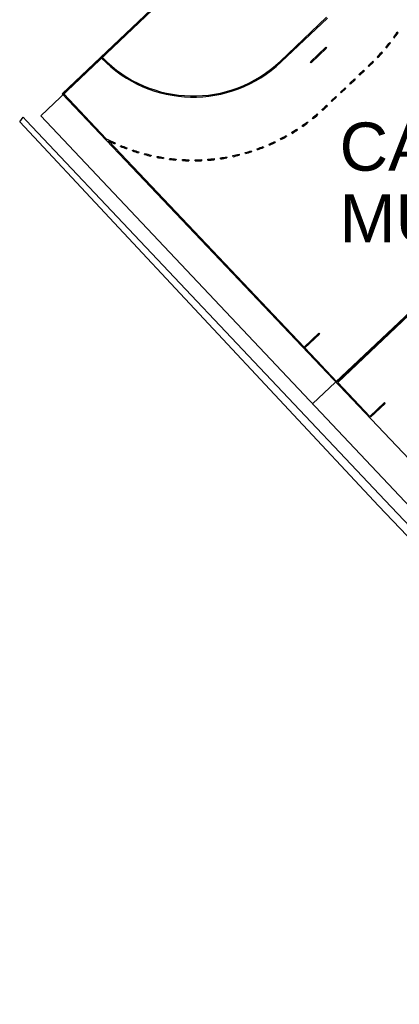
# Model space of a CAD drawing. Header units: metres. Extents: x 1111994 to 1112800, y 1268200 to 1269007.
# Tile 7 of 86: x 1112374 to 1112388, y 1268429 to 1268466. Entities that reach past the tile are written whole.
import ezdxf

# ---------------------------------------------------------------- set-up
doc = ezdxf.new("R2010")
doc.units = ezdxf.units.M
doc.header["$LTSCALE"] = 12.7
doc.header["$MEASUREMENT"] = 0
doc.layers.add('Base', color=251, linetype='Continuous')
doc.styles.add('602000', font='arial.ttf', dxfattribs={"height": 1.5})

msp = doc.modelspace()

# ---------------------------------------------------------------- linework, layer by layer
at = {"layer": 'Base'}
for p, q in [((1112374.815, 1268462.096), (1112388.629, 1268475.219)), ((1112374.815, 1268462.096), (1112388.119, 1268474.74)), ((1112397.598, 1268463.073), (1112385.064, 1268451.24)), ((1112436.599, 1268396.653), (1112374.815, 1268462.096))]:
    msp.add_line(p, q, dxfattribs=at)
at = {"layer": 'Base', "linetype": 'Continuous'}
for p, q in [((1112375.625, 1268462.926), (1112387.253, 1268473.968)), ((1112387.253, 1268473.968), (1112375.625, 1268462.926)), ((1112385.798, 1268472.531), (1112377.136, 1268464.305)), ((1112383.852, 1268464.16), (1112385.596, 1268465.816)), ((1112385.624, 1268465.787), (1112383.88, 1268464.131)), ((1112388.289, 1268465.233), (1112388.256, 1268465.256)), ((1112388.006, 1268464.844), (1112387.975, 1268464.869)), ((1112388.118, 1268465.06), (1112388.151, 1268465.036)), ((1112384.986, 1268464.13), (1112385.567, 1268464.682)), ((1112385.595, 1268464.653), (1112385.013, 1268464.101)), ((1112385.567, 1268464.682), (1112385.595, 1268464.653)), ((1112387.698, 1268464.474), (1112387.669, 1268464.501)), ((1112387.825, 1268464.682), (1112387.855, 1268464.657)), ((1112377.107, 1268464.278), (1112375.682, 1268462.925)), ((1112385.013, 1268464.101), (1112384.986, 1268464.13)), ((1112387.253, 1268464.072), (1112387.165, 1268463.989)), ((1112387.165, 1268463.989), (1112387.193, 1268463.96)), ((1112387.193, 1268463.96), (1112387.28, 1268464.043)), ((1112387.367, 1268464.126), (1112387.339, 1268464.155)), ((1112387.506, 1268464.325), (1112387.535, 1268464.297)), ((1112386.816, 1268463.658), (1112386.991, 1268463.823)), ((1112386.844, 1268463.629), (1112386.816, 1268463.658)), ((1112387.019, 1268463.794), (1112386.844, 1268463.629)), ((1112386.991, 1268463.823), (1112387.019, 1268463.794)), ((1112386.468, 1268463.326), (1112386.642, 1268463.492)), ((1112386.495, 1268463.297), (1112386.468, 1268463.326)), ((1112386.67, 1268463.463), (1112386.495, 1268463.297)), ((1112386.642, 1268463.492), (1112386.67, 1268463.463)), ((1112396.315, 1268441.138), (1112375.625, 1268462.926)), ((1112375.625, 1268462.926), (1112396.315, 1268441.138)), ((1112375.682, 1268462.925), (1112377.283, 1268461.239)), ((1112385.985, 1268452.074), (1112397.555, 1268463.06)), ((1112386.013, 1268452.045), (1112397.583, 1268463.031)), ((1112386.119, 1268462.995), (1112386.293, 1268463.161)), ((1112386.146, 1268462.966), (1112386.119, 1268462.995)), ((1112386.321, 1268463.132), (1112386.146, 1268462.966)), ((1112386.293, 1268463.161), (1112386.321, 1268463.132)), ((1112385.508, 1268462.415), (1112385.596, 1268462.498)), ((1112385.596, 1268462.498), (1112385.623, 1268462.469)), ((1112385.77, 1268462.664), (1112385.944, 1268462.83)), ((1112385.798, 1268462.635), (1112385.77, 1268462.664)), ((1112385.972, 1268462.8), (1112385.798, 1268462.635)), ((1112385.944, 1268462.83), (1112385.972, 1268462.8)), ((1112385.242, 1268462.175), (1112385.268, 1268462.145)), ((1112385.448, 1268462.304), (1112385.421, 1268462.334)), ((1112385.623, 1268462.469), (1112385.536, 1268462.386)), ((1112384.869, 1268461.876), (1112384.893, 1268461.844)), ((1112385.083, 1268461.991), (1112385.058, 1268462.022)), ((1112384.295, 1268461.441), (1112384.274, 1268461.475)), ((1112384.477, 1268461.602), (1112384.499, 1268461.568)), ((1112384.698, 1268461.703), (1112384.675, 1268461.736)), ((1112377.365, 1268461.153), (1112385.441, 1268452.648)), ((1112377.616, 1268461.078), (1112377.6, 1268461.042)), ((1112383.44, 1268461), (1112383.424, 1268461.037)), ((1112383.642, 1268461.136), (1112383.659, 1268461.099)), ((1112383.875, 1268461.206), (1112383.857, 1268461.242)), ((1112384.067, 1268461.355), (1112384.087, 1268461.32)), ((1112377.821, 1268460.946), (1112377.836, 1268460.983)), ((1112378.059, 1268460.896), (1112378.045, 1268460.859)), ((1112378.271, 1268460.778), (1112378.284, 1268460.816)), ((1112378.512, 1268460.744), (1112378.501, 1268460.706)), ((1112378.732, 1268460.64), (1112378.742, 1268460.679)), ((1112382.293, 1268460.654), (1112382.303, 1268460.615)), ((1112382.535, 1268460.677), (1112382.524, 1268460.715)), ((1112382.753, 1268460.784), (1112382.765, 1268460.746)), ((1112382.993, 1268460.823), (1112382.98, 1268460.861)), ((1112383.204, 1268460.945), (1112383.218, 1268460.908)), ((1112378.975, 1268460.622), (1112378.966, 1268460.583)), ((1112379.201, 1268460.534), (1112379.209, 1268460.573)), ((1112379.444, 1268460.532), (1112379.438, 1268460.492)), ((1112379.676, 1268460.458), (1112379.681, 1268460.498)), ((1112379.919, 1268460.473), (1112379.915, 1268460.433)), ((1112380.155, 1268460.415), (1112380.157, 1268460.455)), ((1112380.396, 1268460.445), (1112380.396, 1268460.405)), ((1112380.636, 1268460.404), (1112380.636, 1268460.444)), ((1112380.875, 1268460.45), (1112380.876, 1268460.41)), ((1112381.117, 1268460.424), (1112381.114, 1268460.464)), ((1112381.352, 1268460.486), (1112381.356, 1268460.446)), ((1112381.595, 1268460.477), (1112381.589, 1268460.516)), ((1112381.825, 1268460.554), (1112381.832, 1268460.515)), ((1112382.068, 1268460.561), (1112382.06, 1268460.6)), ((1112384.744, 1268453.382), (1112385.296, 1268453.906)), ((1112385.324, 1268453.877), (1112384.771, 1268453.353)), ((1112385.296, 1268453.906), (1112385.324, 1268453.877)), ((1112384.771, 1268453.353), (1112385.985, 1268452.074)), ((1112387.227, 1268450.767), (1112386.013, 1268452.045)), ((1112387.779, 1268451.291), (1112387.227, 1268450.767)), ((1112387.254, 1268450.738), (1112387.807, 1268451.262)), ((1112387.807, 1268451.262), (1112387.779, 1268451.291))]:
    msp.add_line(p, q, dxfattribs=at)
at = {"layer": 'Base'}
for points in [[(1112436.168, 1268395.817), (1112419.199, 1268413.848), (1112406.189, 1268427.627), (1112395.946, 1268438.618), (1112387.558, 1268447.405), (1112374.02, 1268461.88), (1112374.154, 1268462.044)], [(1112436.368, 1268396.079), (1112419.416, 1268414.065), (1112406.47, 1268427.857), (1112396.133, 1268438.832), (1112387.81, 1268447.602), (1112374.264, 1268461.927), (1112374.154, 1268462.044)]]:
    msp.add_lwpolyline(points, dxfattribs=at)
at = {"layer": 'Base', "linetype": 'Continuous'}
for centre, radius, start, end in [((1112382.312, 1268469.275), 7.176, 324.0218, 325.9316), ((1112382.312, 1268469.275), 7.216, 324.0218, 325.9316), ((1112382.312, 1268469.275), 7.176, 320.202, 322.1119), ((1112382.312, 1268469.275), 7.216, 320.202, 322.1119), ((1112382.312, 1268469.275), 7.176, 316.3823, 318.2922), ((1112382.312, 1268469.275), 7.216, 316.3823, 318.2922), ((1112380.567, 1268467.619), 4.811, 223.9951, 313.5176), ((1112380.567, 1268467.619), 4.77, 223.9991, 313.5176), ((1112382.312, 1268469.275), 7.176, 313.5176, 314.4725), ((1112382.312, 1268469.275), 7.216, 313.5176, 314.4725), ((1112380.567, 1268467.619), 7.176, 308.743, 310.6528), ((1112380.567, 1268467.619), 7.216, 308.743, 310.6528), ((1112380.567, 1268467.619), 7.176, 312.5627, 313.5176), ((1112380.567, 1268467.619), 7.216, 312.5627, 313.5176), ((1112380.567, 1268467.619), 7.176, 304.9233, 306.8331), ((1112380.567, 1268467.619), 7.216, 304.9233, 306.8331), ((1112380.567, 1268467.619), 7.176, 301.1035, 303.0134), ((1112380.567, 1268467.619), 7.216, 301.1035, 303.0134), ((1112380.567, 1268467.619), 7.176, 242.7598, 245.7176), ((1112380.567, 1268467.619), 7.216, 243.6518, 245.7176), ((1112380.567, 1268467.619), 7.176, 293.4641, 295.374), ((1112380.567, 1268467.619), 7.216, 293.4641, 295.374), ((1112380.567, 1268467.619), 7.176, 297.2838, 299.1937), ((1112380.567, 1268467.619), 7.216, 297.2838, 299.1937), ((1112380.567, 1268467.619), 7.216, 247.6275, 249.5373), ((1112380.567, 1268467.619), 7.176, 247.6275, 249.5373), ((1112380.567, 1268467.619), 7.216, 251.4472, 253.3571), ((1112380.567, 1268467.619), 7.176, 251.4472, 253.3571), ((1112380.567, 1268467.619), 7.176, 255.2669, 257.1768), ((1112380.567, 1268467.619), 7.176, 282.005, 283.9148), ((1112380.567, 1268467.619), 7.176, 285.8247, 287.7345), ((1112380.567, 1268467.619), 7.216, 285.8247, 287.7345), ((1112380.567, 1268467.619), 7.176, 289.6444, 291.5542), ((1112380.567, 1268467.619), 7.216, 289.6444, 291.5542), ((1112380.567, 1268467.619), 7.216, 255.2669, 257.1768), ((1112380.567, 1268467.619), 7.216, 259.0866, 260.9965), ((1112380.567, 1268467.619), 7.176, 259.0866, 260.9965), ((1112380.567, 1268467.619), 7.216, 262.9064, 264.8162), ((1112380.567, 1268467.619), 7.176, 262.9064, 264.8162), ((1112380.567, 1268467.619), 7.216, 266.7261, 268.6359), ((1112380.567, 1268467.619), 7.176, 266.7261, 268.6359), ((1112380.567, 1268467.619), 7.176, 270.5458, 272.4557), ((1112380.567, 1268467.619), 7.216, 270.5458, 272.4557), ((1112380.567, 1268467.619), 7.176, 274.3655, 276.2754), ((1112380.567, 1268467.619), 7.216, 274.3655, 276.2754), ((1112380.567, 1268467.619), 7.176, 278.1852, 280.0951), ((1112380.567, 1268467.619), 7.216, 278.1852, 280.0951), ((1112380.567, 1268467.619), 7.216, 282.005, 283.9148)]:
    msp.add_arc(centre, radius, start, end, dxfattribs=at)

# ---------------------------------------------------------------- texts
at = {"layer": 'Base', "style": '602000'}
for s, p in [('CANCHA ', (1112386.085, 1268460.033)), ('MULTIPLE', (1112386.085, 1268457.328))]:
    msp.add_text(s, height=1.8151, dxfattribs=at).set_placement(p)

doc.saveas('drawing.dxf')
